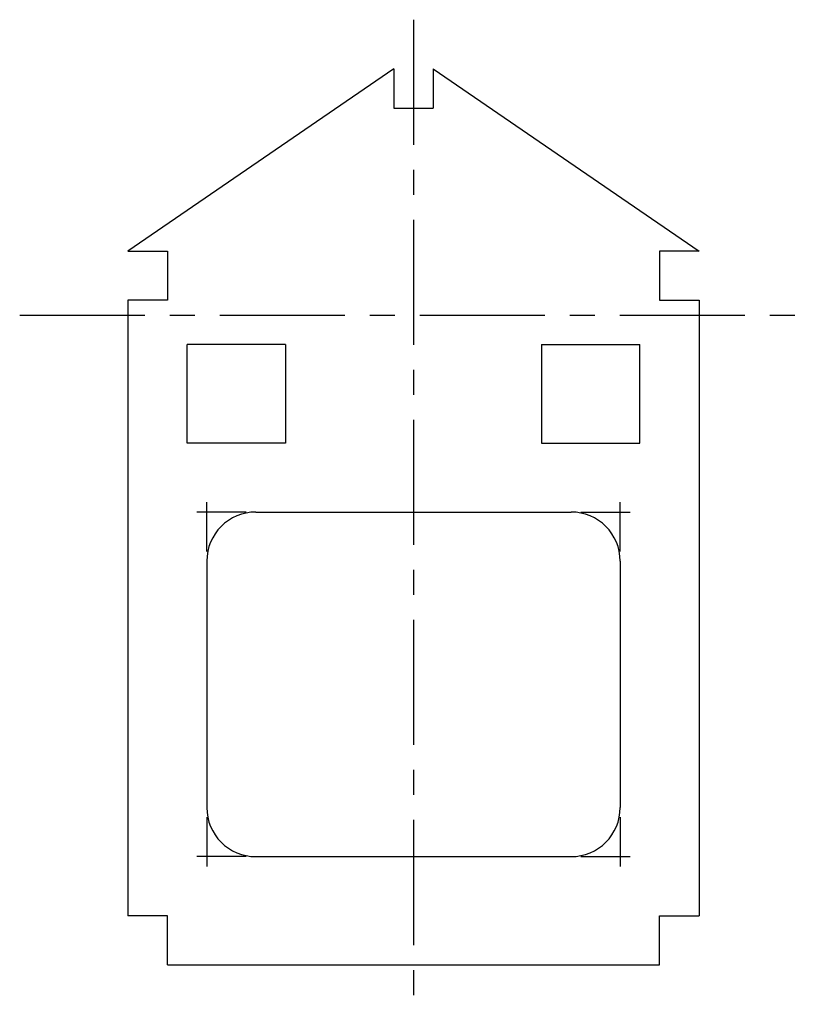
# Model space of a CAD drawing. Header units: millimetres. Extents: x -40 to 40, y -70 to 30.
import ezdxf

# ---------------------------------------------------------------- set-up
doc = ezdxf.new("R2010")
doc.units = ezdxf.units.MM
doc.linetypes.add('CENTERX2', pattern=[20.32, 12.7, -2.54, 2.54, -2.54])

msp = doc.modelspace()

# ---------------------------------------------------------------- linework, layer by layer
at = {"color": 7, "linetype": 'CENTERX2'}
for p, q in [((0, 30), (0, -70)), ((-40, 0), (40, 0))]:
    msp.add_line(p, q, dxfattribs=at)
at = {"color": 7, "linetype": 'Continuous'}
for p, q in [((-2, 25), (-29, 6.5)), ((-2, 25), (-2, 21)), ((2, 25), (29, 6.5)), ((2, 25), (2, 21)), ((-2, 21), (2, 21)), ((-29, 6.5), (-25, 6.5)), ((-25, 6.5), (-25, 1.5)), ((29, 6.5), (25, 6.5)), ((25, 6.5), (25, 1.5)), ((-25, 1.5), (-29, 1.5)), ((-29, 1.5), (-29, -61)), ((25, 1.5), (29, 1.5)), ((29, 1.5), (29, -61)), ((-23, -13), (-23, -3)), ((-13, -3), (-23, -3)), ((-13, -3), (-13, -13)), ((13, -3), (23, -3)), ((13, -3), (13, -13)), ((23, -13), (23, -3)), ((-13, -13), (-23, -13)), ((13, -13), (23, -13)), ((-21, -24), (-21, -19)), ((21, -24), (21, -19)), ((-17, -20), (-22, -20)), ((-16, -20), (16, -20)), ((17, -20), (22, -20)), ((-21, -25), (-21, -50)), ((21, -25), (21, -50)), ((-21, -51), (-21, -56)), ((21, -51), (21, -56)), ((-17, -55), (-22, -55)), ((-16, -55), (16, -55)), ((17, -55), (22, -55)), ((-25, -61), (-29, -61)), ((-25, -66), (-25, -61)), ((25, -66), (25, -61)), ((25, -61), (29, -61)), ((-25, -66), (25, -66))]:
    msp.add_line(p, q, dxfattribs=at)
for centre, start, end in [((-16, -25), 90, 180), ((16, -25), 0, 90), ((-16, -50), 180, 270), ((16, -50), 270, 0)]:
    msp.add_arc(centre, 5, start, end, dxfattribs=at)

doc.saveas('drawing.dxf')
